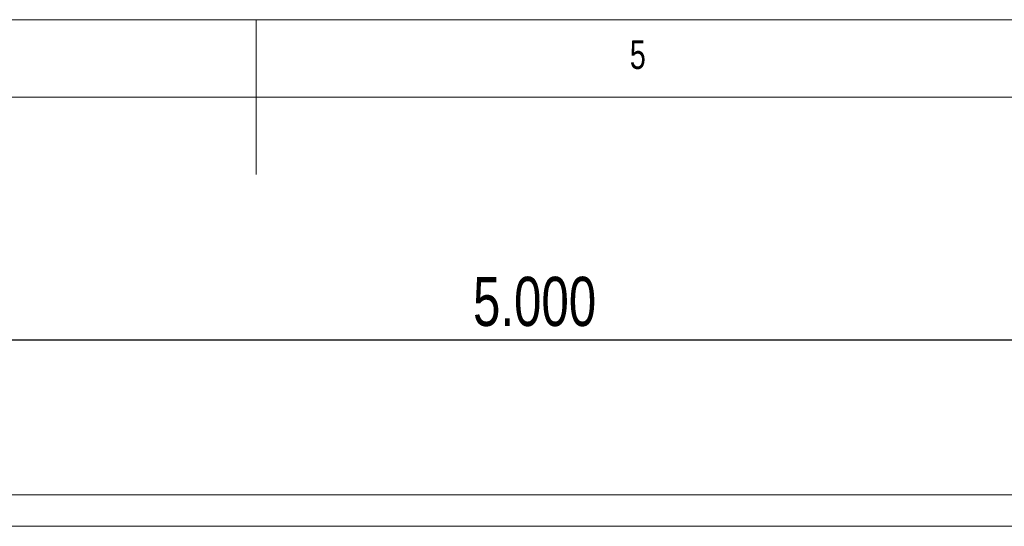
# Model space of a CAD drawing. Header units: inches. Extents: x 0.2 to 16.3, y 0.2 to 11.5.
# Tile 59 of 69: x 7.7 to 10.2, y 10.2 to 11.5. Entities that reach past the tile are written whole.
import ezdxf

# ---------------------------------------------------------------- set-up
doc = ezdxf.new("R2010")
doc.units = ezdxf.units.IN
doc.header["$MEASUREMENT"] = 0
doc.layers.add('FORMAT', color=7, linetype='Continuous')
doc.styles.add('SLDTEXTSTYLE0', font='TXT', dxfattribs={"width": 0.75})
doc.dimstyles.new('SLDDIMSTYLE0', dxfattribs={"dimtxt": 0.125, "dimasz": 0.13, "dimexe": 0, "dimexo": 0.0625, "dimgap": 0.03125, "dimtad": 2, "dimdec": 3, "dimzin": 4, "dimdsep": 46, "dimtxsty": 'Standard', "dimsah": 1, "dimcen": 0.09, "dimadec": 0, "dimazin": 0, "dimtfac": 1, "dimtdec": 3, "dimtofl": 0, "dimtmove": 0, "dimatfit": 3, "dimfxl": 0, "dimtolj": 1, "dimtzin": 12, "dimarcsym": 0})

# ---------------------------------------------------------------- blocks, each defined once
blk = doc.blocks.new('*D3')
at = {"layer": 'FORMAT'}
for p, q in [((6.5277, 10.3368), (6.5277, 10.8055)), ((11.5277, 10.3368), (11.5277, 10.8055)), ((11.5277, 10.6805), (6.5277, 10.6805))]:
    blk.add_line(p, q, dxfattribs=at)
for points in [[(6.5277, 10.6805), (6.6577, 10.6605), (6.6577, 10.7005)], [(11.5277, 10.6805), (11.3977, 10.7005), (11.3977, 10.6605)]]:
    blk.add_solid(points, dxfattribs=at)
at = {"layer": 'FORMAT', "insert": (8.8199, 10.8416), "char_height": 0.125, "attachment_point": 1, "style": 'SLDTEXTSTYLE0'}
blk.add_mtext('5.000', dxfattribs=at)

msp = doc.modelspace()

# ---------------------------------------------------------------- linework, layer by layer
at = {"color": 7, "linetype": 'Continuous', "lineweight": 0}
for p, q in [((16.3386, 11.4961), (0.1969, 11.4961)), ((8.2677, 11.4961), (8.2677, 11.1024)), ((16.1417, 11.2992), (0.3937, 11.2992))]:
    msp.add_line(p, q, dxfattribs=at)
at = {"color": 7, "linetype": 'Continuous', "lineweight": 15}
for p, q in [((11.5277, 10.2868), (6.5277, 10.2868)), ((11.5277, 10.2068), (6.5277, 10.2068))]:
    msp.add_line(p, q, dxfattribs=at)

# ---------------------------------------------------------------- texts
at = {"color": 7, "linetype": 'Continuous', "lineweight": 0, "insert": (9.2192, 11.4436), "char_height": 0.0729, "attachment_point": 1, "style": 'SLDTEXTSTYLE0'}
msp.add_mtext('5', dxfattribs=at)

# ---------------------------------------------------------------- dimensions: what is measured, and where the dimension line sits
at = {"layer": 'FORMAT'}
dim = msp.add_linear_dim(base=(6.5277, 10.6805), p1=(11.5277, 10.2868), p2=(6.5277, 10.2868), dimstyle='SLDDIMSTYLE0', dxfattribs=at)
dim.commit()
dim.dimension.update_dxf_attribs({"geometry": '*D3', "text_midpoint": (9.0277, 10.6805), "dimtype": 160})

doc.saveas('drawing.dxf')
